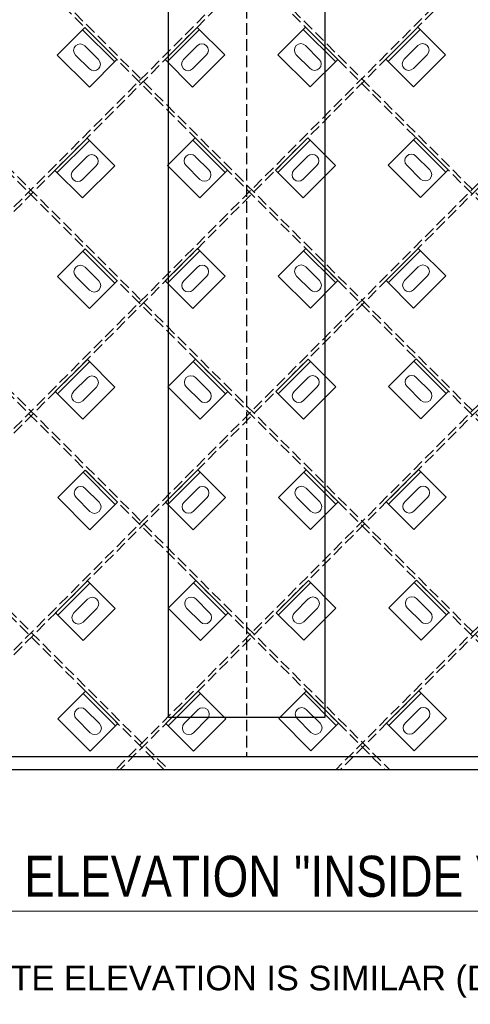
# Model space of a CAD drawing. Header units: inches. Extents: x -169 to 606, y -583 to 99.
# Tile 2 of 18: x -107 to -72, y -264 to -188. Entities that reach past the tile are written whole.
import ezdxf

# ---------------------------------------------------------------- set-up
doc = ezdxf.new("R2010")
doc.units = ezdxf.units.IN
doc.header["$LTSCALE"] = 2
doc.header["$MEASUREMENT"] = 0
doc.linetypes.add('DGN Style 3', pattern=[0.621993, 0.444281, -0.177712])
for name, color, linetype, lineweight in [('G-ANN-TTLB', 7, 'Continuous', 0), ('G-ANNO-DIM', 1, 'Continuous', 0), ('G-ANNO-TEXT', 7, 'Continuous', 30), ('S-BRAC-DIA~', 5, 'Continuous', 30), ('S-FSTN-MISC', 12, 'Continuous', 13), ('S-STIF-LONG', 3, 'Continuous', 30), ('S-STIF-TRAN', 3, 'Continuous', 30)]:
    doc.layers.add(name, color=color, linetype=linetype, lineweight=lineweight)
doc.styles.get("Standard").update_dxf_attribs({"font": 'txt.shx'})
doc.styles.add('SUBTITLE 4.7625', font='romans.shx', dxfattribs={"width": 0.8, "height": 187.5})

# ---------------------------------------------------------------- blocks, each defined once
blk = doc.blocks.new('*U569')
at = {"layer": 'S-FSTN-MISC', "lineweight": 0}
for p, q in [((-0.53, 1.237), (0.53, 0.177)), ((-1.237, 0.53), (-0.177, -0.53))]:
    blk.add_line(p, q, dxfattribs=at)
blk.add_arc((-0.884, 0.884), 0.5, 45, 225, dxfattribs=at)
at = {"layer": 'S-FSTN-MISC', "lineweight": 0, "extrusion": (0, 0, -1)}
blk.add_arc((-0.177, -0.177), 0.5, 135, 315, dxfattribs=at)
blk = doc.blocks.new('*U568')
at = {"layer": 'G-ANNO-DIM', "color": 3}
blk.add_line((-1.75, 1.25), (1.75, 1.25), dxfattribs=at)
at = {"layer": 'G-ANNO-DIM', "color": 3, "flags": 128}
blk.add_lwpolyline([(-1.75, 1.5), (1.75, 1.5), (1.75, -1.5), (-1.75, -1.5), (-1.75, 1.5)], close=True, dxfattribs=at)
at = {"layer": 'S-FSTN-MISC', "lineweight": 0, "rotation": 45}
blk.add_blockref('*U569', (0.5, 0), dxfattribs=at)
blk = doc.blocks.new('*U571')
at = {"layer": 'S-FSTN-MISC', "lineweight": 0}
for p, q in [((-0.53, 1.237), (0.53, 0.177)), ((-1.237, 0.53), (-0.177, -0.53))]:
    blk.add_line(p, q, dxfattribs=at)
blk.add_arc((-0.884, 0.884), 0.5, 45, 225, dxfattribs=at)
at = {"layer": 'S-FSTN-MISC', "lineweight": 0, "extrusion": (0, 0, -1)}
blk.add_arc((-0.177, -0.177), 0.5, 135, 315, dxfattribs=at)
blk = doc.blocks.new('*U570')
at = {"layer": 'G-ANNO-DIM', "color": 3}
blk.add_line((-1.75, 1.25), (1.75, 1.25), dxfattribs=at)
at = {"layer": 'G-ANNO-DIM', "color": 3, "flags": 128}
blk.add_lwpolyline([(-1.75, 1.5), (1.75, 1.5), (1.75, -1.5), (-1.75, -1.5), (-1.75, 1.5)], close=True, dxfattribs=at)
at = {"layer": 'S-FSTN-MISC', "lineweight": 0, "rotation": 45}
blk.add_blockref('*U571', (0.5, 0), dxfattribs=at)
blk = doc.blocks.new('*U589')
at = {"layer": 'S-FSTN-MISC', "lineweight": 0}
for p, q in [((-0.53, 1.237), (0.53, 0.177)), ((-1.237, 0.53), (-0.177, -0.53))]:
    blk.add_line(p, q, dxfattribs=at)
blk.add_arc((-0.884, 0.884), 0.5, 45, 225, dxfattribs=at)
at = {"layer": 'S-FSTN-MISC', "lineweight": 0, "extrusion": (0, 0, -1)}
blk.add_arc((-0.177, -0.177), 0.5, 135, 315, dxfattribs=at)
blk = doc.blocks.new('*U588')
at = {"layer": 'G-ANNO-DIM', "color": 3}
blk.add_line((-1.75, 1.25), (1.75, 1.25), dxfattribs=at)
at = {"layer": 'G-ANNO-DIM', "color": 3, "flags": 128}
blk.add_lwpolyline([(-1.75, 1.5), (1.75, 1.5), (1.75, -1.5), (-1.75, -1.5), (-1.75, 1.5)], close=True, dxfattribs=at)
at = {"layer": 'S-FSTN-MISC', "lineweight": 0, "rotation": 45}
blk.add_blockref('*U589', (0.5, 0), dxfattribs=at)
blk = doc.blocks.new('*U591')
at = {"layer": 'S-FSTN-MISC', "lineweight": 0}
for p, q in [((-0.53, 1.237), (0.53, 0.177)), ((-1.237, 0.53), (-0.177, -0.53))]:
    blk.add_line(p, q, dxfattribs=at)
blk.add_arc((-0.884, 0.884), 0.5, 45, 225, dxfattribs=at)
at = {"layer": 'S-FSTN-MISC', "lineweight": 0, "extrusion": (0, 0, -1)}
blk.add_arc((-0.177, -0.177), 0.5, 135, 315, dxfattribs=at)
blk = doc.blocks.new('*U590')
at = {"layer": 'G-ANNO-DIM', "color": 3}
blk.add_line((-1.75, 1.25), (1.75, 1.25), dxfattribs=at)
at = {"layer": 'G-ANNO-DIM', "color": 3, "flags": 128}
blk.add_lwpolyline([(-1.75, 1.5), (1.75, 1.5), (1.75, -1.5), (-1.75, -1.5), (-1.75, 1.5)], close=True, dxfattribs=at)
at = {"layer": 'S-FSTN-MISC', "lineweight": 0, "rotation": 45}
blk.add_blockref('*U591', (0.5, 0), dxfattribs=at)
blk = doc.blocks.new('*U593')
at = {"layer": 'S-FSTN-MISC', "lineweight": 0}
for p, q in [((-0.53, 1.237), (0.53, 0.177)), ((-1.237, 0.53), (-0.177, -0.53))]:
    blk.add_line(p, q, dxfattribs=at)
blk.add_arc((-0.884, 0.884), 0.5, 45, 225, dxfattribs=at)
at = {"layer": 'S-FSTN-MISC', "lineweight": 0, "extrusion": (0, 0, -1)}
blk.add_arc((-0.177, -0.177), 0.5, 135, 315, dxfattribs=at)
blk = doc.blocks.new('*U592')
at = {"layer": 'G-ANNO-DIM', "color": 3}
blk.add_line((-1.75, 1.25), (1.75, 1.25), dxfattribs=at)
at = {"layer": 'G-ANNO-DIM', "color": 3, "flags": 128}
blk.add_lwpolyline([(-1.75, 1.5), (1.75, 1.5), (1.75, -1.5), (-1.75, -1.5), (-1.75, 1.5)], close=True, dxfattribs=at)
at = {"layer": 'S-FSTN-MISC', "lineweight": 0, "rotation": 45}
blk.add_blockref('*U593', (0.5, 0), dxfattribs=at)
blk = doc.blocks.new('*U595')
at = {"layer": 'S-FSTN-MISC', "lineweight": 0}
for p, q in [((-0.53, 1.237), (0.53, 0.177)), ((-1.237, 0.53), (-0.177, -0.53))]:
    blk.add_line(p, q, dxfattribs=at)
blk.add_arc((-0.884, 0.884), 0.5, 45, 225, dxfattribs=at)
at = {"layer": 'S-FSTN-MISC', "lineweight": 0, "extrusion": (0, 0, -1)}
blk.add_arc((-0.177, -0.177), 0.5, 135, 315, dxfattribs=at)
blk = doc.blocks.new('*U594')
at = {"layer": 'G-ANNO-DIM', "color": 3}
blk.add_line((-1.75, 1.25), (1.75, 1.25), dxfattribs=at)
at = {"layer": 'G-ANNO-DIM', "color": 3, "flags": 128}
blk.add_lwpolyline([(-1.75, 1.5), (1.75, 1.5), (1.75, -1.5), (-1.75, -1.5), (-1.75, 1.5)], close=True, dxfattribs=at)
at = {"layer": 'S-FSTN-MISC', "lineweight": 0, "rotation": 45}
blk.add_blockref('*U595', (0.5, 0), dxfattribs=at)
blk = doc.blocks.new('*U599')
at = {"layer": 'S-FSTN-MISC', "lineweight": 0}
for p, q in [((-0.53, 1.237), (0.53, 0.177)), ((-1.237, 0.53), (-0.177, -0.53))]:
    blk.add_line(p, q, dxfattribs=at)
blk.add_arc((-0.884, 0.884), 0.5, 45, 225, dxfattribs=at)
at = {"layer": 'S-FSTN-MISC', "lineweight": 0, "extrusion": (0, 0, -1)}
blk.add_arc((-0.177, -0.177), 0.5, 135, 315, dxfattribs=at)
blk = doc.blocks.new('*U598')
at = {"layer": 'G-ANNO-DIM', "color": 3}
blk.add_line((-1.75, 1.25), (1.75, 1.25), dxfattribs=at)
at = {"layer": 'G-ANNO-DIM', "color": 3, "flags": 128}
blk.add_lwpolyline([(-1.75, 1.5), (1.75, 1.5), (1.75, -1.5), (-1.75, -1.5), (-1.75, 1.5)], close=True, dxfattribs=at)
at = {"layer": 'S-FSTN-MISC', "lineweight": 0, "rotation": 45}
blk.add_blockref('*U599', (0.5, 0), dxfattribs=at)
blk = doc.blocks.new('*U601')
at = {"layer": 'S-FSTN-MISC', "lineweight": 0}
for p, q in [((-0.53, 1.237), (0.53, 0.177)), ((-1.237, 0.53), (-0.177, -0.53))]:
    blk.add_line(p, q, dxfattribs=at)
blk.add_arc((-0.884, 0.884), 0.5, 45, 225, dxfattribs=at)
at = {"layer": 'S-FSTN-MISC', "lineweight": 0, "extrusion": (0, 0, -1)}
blk.add_arc((-0.177, -0.177), 0.5, 135, 315, dxfattribs=at)
blk = doc.blocks.new('*U600')
at = {"layer": 'G-ANNO-DIM', "color": 3}
blk.add_line((-1.75, 1.25), (1.75, 1.25), dxfattribs=at)
at = {"layer": 'G-ANNO-DIM', "color": 3, "flags": 128}
blk.add_lwpolyline([(-1.75, 1.5), (1.75, 1.5), (1.75, -1.5), (-1.75, -1.5), (-1.75, 1.5)], close=True, dxfattribs=at)
at = {"layer": 'S-FSTN-MISC', "lineweight": 0, "rotation": 45}
blk.add_blockref('*U601', (0.5, 0), dxfattribs=at)
blk = doc.blocks.new('*U603')
at = {"layer": 'S-FSTN-MISC', "lineweight": 0}
for p, q in [((-0.53, 1.237), (0.53, 0.177)), ((-1.237, 0.53), (-0.177, -0.53))]:
    blk.add_line(p, q, dxfattribs=at)
blk.add_arc((-0.884, 0.884), 0.5, 45, 225, dxfattribs=at)
at = {"layer": 'S-FSTN-MISC', "lineweight": 0, "extrusion": (0, 0, -1)}
blk.add_arc((-0.177, -0.177), 0.5, 135, 315, dxfattribs=at)
blk = doc.blocks.new('*U602')
at = {"layer": 'G-ANNO-DIM', "color": 3}
blk.add_line((-1.75, 1.25), (1.75, 1.25), dxfattribs=at)
at = {"layer": 'G-ANNO-DIM', "color": 3, "flags": 128}
blk.add_lwpolyline([(-1.75, 1.5), (1.75, 1.5), (1.75, -1.5), (-1.75, -1.5), (-1.75, 1.5)], close=True, dxfattribs=at)
at = {"layer": 'S-FSTN-MISC', "lineweight": 0, "rotation": 45}
blk.add_blockref('*U603', (0.5, 0), dxfattribs=at)
blk = doc.blocks.new('*U605')
at = {"layer": 'S-FSTN-MISC', "lineweight": 0}
for p, q in [((-0.53, 1.237), (0.53, 0.177)), ((-1.237, 0.53), (-0.177, -0.53))]:
    blk.add_line(p, q, dxfattribs=at)
blk.add_arc((-0.884, 0.884), 0.5, 45, 225, dxfattribs=at)
at = {"layer": 'S-FSTN-MISC', "lineweight": 0, "extrusion": (0, 0, -1)}
blk.add_arc((-0.177, -0.177), 0.5, 135, 315, dxfattribs=at)
blk = doc.blocks.new('*U604')
at = {"layer": 'G-ANNO-DIM', "color": 3}
blk.add_line((-1.75, 1.25), (1.75, 1.25), dxfattribs=at)
at = {"layer": 'G-ANNO-DIM', "color": 3, "flags": 128}
blk.add_lwpolyline([(-1.75, 1.5), (1.75, 1.5), (1.75, -1.5), (-1.75, -1.5), (-1.75, 1.5)], close=True, dxfattribs=at)
at = {"layer": 'S-FSTN-MISC', "lineweight": 0, "rotation": 45}
blk.add_blockref('*U605', (0.5, 0), dxfattribs=at)
blk = doc.blocks.new('*U619')
at = {"layer": 'S-FSTN-MISC', "lineweight": 0}
for p, q in [((-0.53, 1.237), (0.53, 0.177)), ((-1.237, 0.53), (-0.177, -0.53))]:
    blk.add_line(p, q, dxfattribs=at)
blk.add_arc((-0.884, 0.884), 0.5, 45, 225, dxfattribs=at)
at = {"layer": 'S-FSTN-MISC', "lineweight": 0, "extrusion": (0, 0, -1)}
blk.add_arc((-0.177, -0.177), 0.5, 135, 315, dxfattribs=at)
blk = doc.blocks.new('*U618')
at = {"layer": 'G-ANNO-DIM', "color": 3}
blk.add_line((-1.75, 1.25), (1.75, 1.25), dxfattribs=at)
at = {"layer": 'G-ANNO-DIM', "color": 3, "flags": 128}
blk.add_lwpolyline([(-1.75, 1.5), (1.75, 1.5), (1.75, -1.5), (-1.75, -1.5), (-1.75, 1.5)], close=True, dxfattribs=at)
at = {"layer": 'S-FSTN-MISC', "lineweight": 0, "rotation": 45}
blk.add_blockref('*U619', (0.5, 0), dxfattribs=at)
blk = doc.blocks.new('*U621')
at = {"layer": 'S-FSTN-MISC', "lineweight": 0}
for p, q in [((-0.53, 1.237), (0.53, 0.177)), ((-1.237, 0.53), (-0.177, -0.53))]:
    blk.add_line(p, q, dxfattribs=at)
blk.add_arc((-0.884, 0.884), 0.5, 45, 225, dxfattribs=at)
at = {"layer": 'S-FSTN-MISC', "lineweight": 0, "extrusion": (0, 0, -1)}
blk.add_arc((-0.177, -0.177), 0.5, 135, 315, dxfattribs=at)
blk = doc.blocks.new('*U620')
at = {"layer": 'G-ANNO-DIM', "color": 3}
blk.add_line((-1.75, 1.25), (1.75, 1.25), dxfattribs=at)
at = {"layer": 'G-ANNO-DIM', "color": 3, "flags": 128}
blk.add_lwpolyline([(-1.75, 1.5), (1.75, 1.5), (1.75, -1.5), (-1.75, -1.5), (-1.75, 1.5)], close=True, dxfattribs=at)
at = {"layer": 'S-FSTN-MISC', "lineweight": 0, "rotation": 45}
blk.add_blockref('*U621', (0.5, 0), dxfattribs=at)
blk = doc.blocks.new('*U623')
at = {"layer": 'S-FSTN-MISC', "lineweight": 0}
for p, q in [((-0.53, 1.237), (0.53, 0.177)), ((-1.237, 0.53), (-0.177, -0.53))]:
    blk.add_line(p, q, dxfattribs=at)
blk.add_arc((-0.884, 0.884), 0.5, 45, 225, dxfattribs=at)
at = {"layer": 'S-FSTN-MISC', "lineweight": 0, "extrusion": (0, 0, -1)}
blk.add_arc((-0.177, -0.177), 0.5, 135, 315, dxfattribs=at)
blk = doc.blocks.new('*U622')
at = {"layer": 'G-ANNO-DIM', "color": 3}
blk.add_line((-1.75, 1.25), (1.75, 1.25), dxfattribs=at)
at = {"layer": 'G-ANNO-DIM', "color": 3, "flags": 128}
blk.add_lwpolyline([(-1.75, 1.5), (1.75, 1.5), (1.75, -1.5), (-1.75, -1.5), (-1.75, 1.5)], close=True, dxfattribs=at)
at = {"layer": 'S-FSTN-MISC', "lineweight": 0, "rotation": 45}
blk.add_blockref('*U623', (0.5, 0), dxfattribs=at)
blk = doc.blocks.new('*U637')
at = {"layer": 'S-FSTN-MISC', "lineweight": 0}
for p, q in [((-0.53, 1.237), (0.53, 0.177)), ((-1.237, 0.53), (-0.177, -0.53))]:
    blk.add_line(p, q, dxfattribs=at)
blk.add_arc((-0.884, 0.884), 0.5, 45, 225, dxfattribs=at)
at = {"layer": 'S-FSTN-MISC', "lineweight": 0, "extrusion": (0, 0, -1)}
blk.add_arc((-0.177, -0.177), 0.5, 135, 315, dxfattribs=at)
blk = doc.blocks.new('*U636')
at = {"layer": 'G-ANNO-DIM', "color": 3}
blk.add_line((-1.75, 1.25), (1.75, 1.25), dxfattribs=at)
at = {"layer": 'G-ANNO-DIM', "color": 3, "flags": 128}
blk.add_lwpolyline([(-1.75, 1.5), (1.75, 1.5), (1.75, -1.5), (-1.75, -1.5), (-1.75, 1.5)], close=True, dxfattribs=at)
at = {"layer": 'S-FSTN-MISC', "lineweight": 0, "rotation": 45}
blk.add_blockref('*U637', (0.5, 0), dxfattribs=at)
blk = doc.blocks.new('*U893')
at = {"layer": 'S-FSTN-MISC', "lineweight": 0}
for p, q in [((-0.53, 1.237), (0.53, 0.177)), ((-1.237, 0.53), (-0.177, -0.53))]:
    blk.add_line(p, q, dxfattribs=at)
blk.add_arc((-0.884, 0.884), 0.5, 45, 225, dxfattribs=at)
at = {"layer": 'S-FSTN-MISC', "lineweight": 0, "extrusion": (0, 0, -1)}
blk.add_arc((-0.177, -0.177), 0.5, 135, 315, dxfattribs=at)
blk = doc.blocks.new('*U892')
at = {"layer": 'G-ANNO-DIM', "color": 3}
blk.add_line((-1.75, 1.25), (1.75, 1.25), dxfattribs=at)
at = {"layer": 'G-ANNO-DIM', "color": 3, "flags": 128}
blk.add_lwpolyline([(-1.75, 1.5), (1.75, 1.5), (1.75, -1.5), (-1.75, -1.5), (-1.75, 1.5)], close=True, dxfattribs=at)
at = {"layer": 'S-FSTN-MISC', "lineweight": 0, "rotation": 45.00000000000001}
blk.add_blockref('*U893', (0.5, 0), dxfattribs=at)
blk = doc.blocks.new('*U895')
at = {"layer": 'S-FSTN-MISC', "lineweight": 0}
for p, q in [((-0.53, 1.237), (0.53, 0.177)), ((-1.237, 0.53), (-0.177, -0.53))]:
    blk.add_line(p, q, dxfattribs=at)
blk.add_arc((-0.884, 0.884), 0.5, 45, 225, dxfattribs=at)
at = {"layer": 'S-FSTN-MISC', "lineweight": 0, "extrusion": (0, 0, -1)}
blk.add_arc((-0.177, -0.177), 0.5, 135, 315, dxfattribs=at)
blk = doc.blocks.new('*U894')
at = {"layer": 'G-ANNO-DIM', "color": 3}
blk.add_line((-1.75, 1.25), (1.75, 1.25), dxfattribs=at)
at = {"layer": 'G-ANNO-DIM', "color": 3, "flags": 128}
blk.add_lwpolyline([(-1.75, 1.5), (1.75, 1.5), (1.75, -1.5), (-1.75, -1.5), (-1.75, 1.5)], close=True, dxfattribs=at)
at = {"layer": 'S-FSTN-MISC', "lineweight": 0, "rotation": 45.00000000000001}
blk.add_blockref('*U895', (0.5, 0), dxfattribs=at)
blk = doc.blocks.new('*U921')
at = {"layer": 'S-FSTN-MISC', "lineweight": 0}
for p, q in [((-0.53, 1.237), (0.53, 0.177)), ((-1.237, 0.53), (-0.177, -0.53))]:
    blk.add_line(p, q, dxfattribs=at)
blk.add_arc((-0.884, 0.884), 0.5, 45, 225, dxfattribs=at)
at = {"layer": 'S-FSTN-MISC', "lineweight": 0, "extrusion": (0, 0, -1)}
blk.add_arc((-0.177, -0.177), 0.5, 135, 315, dxfattribs=at)
blk = doc.blocks.new('*U920')
at = {"layer": 'G-ANNO-DIM', "color": 3}
blk.add_line((-1.75, 1.25), (1.75, 1.25), dxfattribs=at)
at = {"layer": 'G-ANNO-DIM', "color": 3, "flags": 128}
blk.add_lwpolyline([(-1.75, 1.5), (1.75, 1.5), (1.75, -1.5), (-1.75, -1.5), (-1.75, 1.5)], close=True, dxfattribs=at)
at = {"layer": 'S-FSTN-MISC', "lineweight": 0, "rotation": 45.00000000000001}
blk.add_blockref('*U921', (0.5, 0), dxfattribs=at)
blk = doc.blocks.new('*U923')
at = {"layer": 'S-FSTN-MISC', "lineweight": 0}
for p, q in [((-0.53, 1.237), (0.53, 0.177)), ((-1.237, 0.53), (-0.177, -0.53))]:
    blk.add_line(p, q, dxfattribs=at)
blk.add_arc((-0.884, 0.884), 0.5, 45, 225, dxfattribs=at)
at = {"layer": 'S-FSTN-MISC', "lineweight": 0, "extrusion": (0, 0, -1)}
blk.add_arc((-0.177, -0.177), 0.5, 135, 315, dxfattribs=at)
blk = doc.blocks.new('*U922')
at = {"layer": 'G-ANNO-DIM', "color": 3}
blk.add_line((-1.75, 1.25), (1.75, 1.25), dxfattribs=at)
at = {"layer": 'G-ANNO-DIM', "color": 3, "flags": 128}
blk.add_lwpolyline([(-1.75, 1.5), (1.75, 1.5), (1.75, -1.5), (-1.75, -1.5), (-1.75, 1.5)], close=True, dxfattribs=at)
at = {"layer": 'S-FSTN-MISC', "lineweight": 0, "rotation": 45.00000000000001}
blk.add_blockref('*U923', (0.5, 0), dxfattribs=at)
blk = doc.blocks.new('*U925')
at = {"layer": 'S-FSTN-MISC', "lineweight": 0}
for p, q in [((-0.53, 1.237), (0.53, 0.177)), ((-1.237, 0.53), (-0.177, -0.53))]:
    blk.add_line(p, q, dxfattribs=at)
blk.add_arc((-0.884, 0.884), 0.5, 45, 225, dxfattribs=at)
at = {"layer": 'S-FSTN-MISC', "lineweight": 0, "extrusion": (0, 0, -1)}
blk.add_arc((-0.177, -0.177), 0.5, 135, 315, dxfattribs=at)
blk = doc.blocks.new('*U924')
at = {"layer": 'G-ANNO-DIM', "color": 3}
blk.add_line((-1.75, 1.25), (1.75, 1.25), dxfattribs=at)
at = {"layer": 'G-ANNO-DIM', "color": 3, "flags": 128}
blk.add_lwpolyline([(-1.75, 1.5), (1.75, 1.5), (1.75, -1.5), (-1.75, -1.5), (-1.75, 1.5)], close=True, dxfattribs=at)
at = {"layer": 'S-FSTN-MISC', "lineweight": 0, "rotation": 45.00000000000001}
blk.add_blockref('*U925', (0.5, 0), dxfattribs=at)
blk = doc.blocks.new('*U927')
at = {"layer": 'S-FSTN-MISC', "lineweight": 0}
for p, q in [((-0.53, 1.237), (0.53, 0.177)), ((-1.237, 0.53), (-0.177, -0.53))]:
    blk.add_line(p, q, dxfattribs=at)
blk.add_arc((-0.884, 0.884), 0.5, 45, 225, dxfattribs=at)
at = {"layer": 'S-FSTN-MISC', "lineweight": 0, "extrusion": (0, 0, -1)}
blk.add_arc((-0.177, -0.177), 0.5, 135, 315, dxfattribs=at)
blk = doc.blocks.new('*U926')
at = {"layer": 'G-ANNO-DIM', "color": 3}
blk.add_line((-1.75, 1.25), (1.75, 1.25), dxfattribs=at)
at = {"layer": 'G-ANNO-DIM', "color": 3, "flags": 128}
blk.add_lwpolyline([(-1.75, 1.5), (1.75, 1.5), (1.75, -1.5), (-1.75, -1.5), (-1.75, 1.5)], close=True, dxfattribs=at)
at = {"layer": 'S-FSTN-MISC', "lineweight": 0, "rotation": 45.00000000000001}
blk.add_blockref('*U927', (0.5, 0), dxfattribs=at)
blk = doc.blocks.new('*U945')
at = {"layer": 'S-FSTN-MISC', "lineweight": 0}
for p, q in [((-0.53, 1.237), (0.53, 0.177)), ((-1.237, 0.53), (-0.177, -0.53))]:
    blk.add_line(p, q, dxfattribs=at)
blk.add_arc((-0.884, 0.884), 0.5, 45, 225, dxfattribs=at)
at = {"layer": 'S-FSTN-MISC', "lineweight": 0, "extrusion": (0, 0, -1)}
blk.add_arc((-0.177, -0.177), 0.5, 135, 315, dxfattribs=at)
blk = doc.blocks.new('*U944')
at = {"layer": 'G-ANNO-DIM', "color": 3}
blk.add_line((-1.75, 1.25), (1.75, 1.25), dxfattribs=at)
at = {"layer": 'G-ANNO-DIM', "color": 3, "flags": 128}
blk.add_lwpolyline([(-1.75, 1.5), (1.75, 1.5), (1.75, -1.5), (-1.75, -1.5), (-1.75, 1.5)], close=True, dxfattribs=at)
at = {"layer": 'S-FSTN-MISC', "lineweight": 0, "rotation": 45.00000000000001}
blk.add_blockref('*U945', (0.5, 0), dxfattribs=at)
blk = doc.blocks.new('*U947')
at = {"layer": 'S-FSTN-MISC', "lineweight": 0}
for p, q in [((-0.53, 1.237), (0.53, 0.177)), ((-1.237, 0.53), (-0.177, -0.53))]:
    blk.add_line(p, q, dxfattribs=at)
blk.add_arc((-0.884, 0.884), 0.5, 45, 225, dxfattribs=at)
at = {"layer": 'S-FSTN-MISC', "lineweight": 0, "extrusion": (0, 0, -1)}
blk.add_arc((-0.177, -0.177), 0.5, 135, 315, dxfattribs=at)
blk = doc.blocks.new('*U946')
at = {"layer": 'G-ANNO-DIM', "color": 3}
blk.add_line((-1.75, 1.25), (1.75, 1.25), dxfattribs=at)
at = {"layer": 'G-ANNO-DIM', "color": 3, "flags": 128}
blk.add_lwpolyline([(-1.75, 1.5), (1.75, 1.5), (1.75, -1.5), (-1.75, -1.5), (-1.75, 1.5)], close=True, dxfattribs=at)
at = {"layer": 'S-FSTN-MISC', "lineweight": 0, "rotation": 45.00000000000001}
blk.add_blockref('*U947', (0.5, 0), dxfattribs=at)
blk = doc.blocks.new('*U949')
at = {"layer": 'S-FSTN-MISC', "lineweight": 0}
for p, q in [((-0.53, 1.237), (0.53, 0.177)), ((-1.237, 0.53), (-0.177, -0.53))]:
    blk.add_line(p, q, dxfattribs=at)
blk.add_arc((-0.884, 0.884), 0.5, 45, 225, dxfattribs=at)
at = {"layer": 'S-FSTN-MISC', "lineweight": 0, "extrusion": (0, 0, -1)}
blk.add_arc((-0.177, -0.177), 0.5, 135, 315, dxfattribs=at)
blk = doc.blocks.new('*U948')
at = {"layer": 'G-ANNO-DIM', "color": 3}
blk.add_line((-1.75, 1.25), (1.75, 1.25), dxfattribs=at)
at = {"layer": 'G-ANNO-DIM', "color": 3, "flags": 128}
blk.add_lwpolyline([(-1.75, 1.5), (1.75, 1.5), (1.75, -1.5), (-1.75, -1.5), (-1.75, 1.5)], close=True, dxfattribs=at)
at = {"layer": 'S-FSTN-MISC', "lineweight": 0, "rotation": 45.00000000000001}
blk.add_blockref('*U949', (0.5, 0), dxfattribs=at)
blk = doc.blocks.new('*U951')
at = {"layer": 'S-FSTN-MISC', "lineweight": 0}
for p, q in [((-0.53, 1.237), (0.53, 0.177)), ((-1.237, 0.53), (-0.177, -0.53))]:
    blk.add_line(p, q, dxfattribs=at)
blk.add_arc((-0.884, 0.884), 0.5, 45, 225, dxfattribs=at)
at = {"layer": 'S-FSTN-MISC', "lineweight": 0, "extrusion": (0, 0, -1)}
blk.add_arc((-0.177, -0.177), 0.5, 135, 315, dxfattribs=at)
blk = doc.blocks.new('*U950')
at = {"layer": 'G-ANNO-DIM', "color": 3}
blk.add_line((-1.75, 1.25), (1.75, 1.25), dxfattribs=at)
at = {"layer": 'G-ANNO-DIM', "color": 3, "flags": 128}
blk.add_lwpolyline([(-1.75, 1.5), (1.75, 1.5), (1.75, -1.5), (-1.75, -1.5), (-1.75, 1.5)], close=True, dxfattribs=at)
at = {"layer": 'S-FSTN-MISC', "lineweight": 0, "rotation": 45.00000000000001}
blk.add_blockref('*U951', (0.5, 0), dxfattribs=at)
blk = doc.blocks.new('*U967')
at = {"layer": 'S-FSTN-MISC', "lineweight": 0}
for p, q in [((-0.53, 1.237), (0.53, 0.177)), ((-1.237, 0.53), (-0.177, -0.53))]:
    blk.add_line(p, q, dxfattribs=at)
blk.add_arc((-0.884, 0.884), 0.5, 45, 225, dxfattribs=at)
at = {"layer": 'S-FSTN-MISC', "lineweight": 0, "extrusion": (0, 0, -1)}
blk.add_arc((-0.177, -0.177), 0.5, 135, 315, dxfattribs=at)
blk = doc.blocks.new('*U966')
at = {"layer": 'G-ANNO-DIM', "color": 3}
blk.add_line((-1.75, 1.25), (1.75, 1.25), dxfattribs=at)
at = {"layer": 'G-ANNO-DIM', "color": 3, "flags": 128}
blk.add_lwpolyline([(-1.75, 1.5), (1.75, 1.5), (1.75, -1.5), (-1.75, -1.5), (-1.75, 1.5)], close=True, dxfattribs=at)
at = {"layer": 'S-FSTN-MISC', "lineweight": 0, "rotation": 45.00000000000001}
blk.add_blockref('*U967', (0.5, 0), dxfattribs=at)
blk = doc.blocks.new('*U969')
at = {"layer": 'S-FSTN-MISC', "lineweight": 0}
for p, q in [((-0.53, 1.237), (0.53, 0.177)), ((-1.237, 0.53), (-0.177, -0.53))]:
    blk.add_line(p, q, dxfattribs=at)
blk.add_arc((-0.884, 0.884), 0.5, 45, 225, dxfattribs=at)
at = {"layer": 'S-FSTN-MISC', "lineweight": 0, "extrusion": (0, 0, -1)}
blk.add_arc((-0.177, -0.177), 0.5, 135, 315, dxfattribs=at)
blk = doc.blocks.new('*U968')
at = {"layer": 'G-ANNO-DIM', "color": 3}
blk.add_line((-1.75, 1.25), (1.75, 1.25), dxfattribs=at)
at = {"layer": 'G-ANNO-DIM', "color": 3, "flags": 128}
blk.add_lwpolyline([(-1.75, 1.5), (1.75, 1.5), (1.75, -1.5), (-1.75, -1.5), (-1.75, 1.5)], close=True, dxfattribs=at)
at = {"layer": 'S-FSTN-MISC', "lineweight": 0, "rotation": 45.00000000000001}
blk.add_blockref('*U969', (0.5, 0), dxfattribs=at)
blk = doc.blocks.new('*U971')
at = {"layer": 'S-FSTN-MISC', "lineweight": 0}
for p, q in [((-0.53, 1.237), (0.53, 0.177)), ((-1.237, 0.53), (-0.177, -0.53))]:
    blk.add_line(p, q, dxfattribs=at)
blk.add_arc((-0.884, 0.884), 0.5, 45, 225, dxfattribs=at)
at = {"layer": 'S-FSTN-MISC', "lineweight": 0, "extrusion": (0, 0, -1)}
blk.add_arc((-0.177, -0.177), 0.5, 135, 315, dxfattribs=at)
blk = doc.blocks.new('*U970')
at = {"layer": 'G-ANNO-DIM', "color": 3}
blk.add_line((-1.75, 1.25), (1.75, 1.25), dxfattribs=at)
at = {"layer": 'G-ANNO-DIM', "color": 3, "flags": 128}
blk.add_lwpolyline([(-1.75, 1.5), (1.75, 1.5), (1.75, -1.5), (-1.75, -1.5), (-1.75, 1.5)], close=True, dxfattribs=at)
at = {"layer": 'S-FSTN-MISC', "lineweight": 0, "rotation": 45.00000000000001}
blk.add_blockref('*U971', (0.5, 0), dxfattribs=at)
blk = doc.blocks.new('*U979')
at = {"layer": 'S-FSTN-MISC', "lineweight": 0}
for p, q in [((-0.53, 1.237), (0.53, 0.177)), ((-1.237, 0.53), (-0.177, -0.53))]:
    blk.add_line(p, q, dxfattribs=at)
blk.add_arc((-0.884, 0.884), 0.5, 45, 225, dxfattribs=at)
at = {"layer": 'S-FSTN-MISC', "lineweight": 0, "extrusion": (0, 0, -1)}
blk.add_arc((-0.177, -0.177), 0.5, 135, 315, dxfattribs=at)
blk = doc.blocks.new('*U978')
at = {"layer": 'G-ANNO-DIM', "color": 3}
blk.add_line((-1.75, 1.25), (1.75, 1.25), dxfattribs=at)
at = {"layer": 'G-ANNO-DIM', "color": 3, "flags": 128}
blk.add_lwpolyline([(-1.75, 1.5), (1.75, 1.5), (1.75, -1.5), (-1.75, -1.5), (-1.75, 1.5)], close=True, dxfattribs=at)
at = {"layer": 'S-FSTN-MISC', "lineweight": 0, "rotation": 45.00000000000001}
blk.add_blockref('*U979', (0.5, 0), dxfattribs=at)

msp = doc.modelspace()

# ---------------------------------------------------------------- linework, layer by layer
at = {"layer": 'G-ANN-TTLB', "color": 7, "linetype": 'Continuous', "lineweight": 13}
msp.add_line((-139.37808, -256.44714, 36.01993), (-27.19138, -256.44714, 36.01993), dxfattribs=at)
at = {"layer": 'G-ANNO-TEXT', "linetype": 'DGN Style 3'}
msp.add_line((-89.08508, -70.07278, 36.01993), (-89.08508, -244.56528, 36.01993), dxfattribs=at)
at = {"layer": 'G-ANNO-TEXT'}
msp.add_line((-160.71008, -244.56528, 36.01993), (-17.46008, -244.56528, 36.01993), dxfattribs=at)
at = {"layer": 'G-ANNO-TEXT', "elevation": 36.01993, "flags": 128}
msp.add_lwpolyline([(-95.08508, -77.07278), (-83.08508, -77.07278), (-83.08508, -241.57278), (-95.08508, -241.57278), (-95.08508, -77.07278)], close=True, dxfattribs=at)
at = {"layer": 'S-BRAC-DIA~'}
msp.add_line((-161.21008, -245.56528, 36.01993), (-15.96008, -245.56528, 36.01993), dxfattribs=at)
at = {"layer": 'S-STIF-LONG', "color": 1, "linetype": 'DGN Style 3'}
for p, q in [((-161.21008, -111.55963, 36.01993), (-27.20443, -245.56528, 36.01993)), ((-161.21008, -111.91318, 36.01993), (-27.55799, -245.56528, 36.01993)), ((-161.21008, -128.53019, 36.01993), (-44.175, -245.56528, 36.01993)), ((-161.21008, -128.88374, 36.01993), (-44.52855, -245.56528, 36.01993)), ((-161.21008, -145.50075, 36.01993), (-61.14556, -245.56528, 36.01993)), ((-161.21008, -145.85431, 36.01993), (-61.49911, -245.56528, 36.01993)), ((-161.21008, -162.47132, 36.01993), (-78.11612, -245.56528, 36.01993)), ((-161.21008, -162.82487, 36.01993), (-78.46968, -245.56528, 36.01993)), ((-152.23758, -188.41438, 36.01993), (-95.08669, -245.56528, 36.01993)), ((-152.23758, -188.76793, 36.01993), (-95.44024, -245.56528, 36.01993))]:
    msp.add_line(p, q, dxfattribs=at)
at = {"layer": 'S-STIF-TRAN', "color": 30, "linetype": 'DGN Style 3'}
for p, q in [((-15.96008, -110.90143, 36.01993), (-149.92255, -245.56528, 36.01993)), ((-15.96008, -111.25591, 36.01993), (-149.56992, -245.56528, 36.01993)), ((-15.96008, -127.91648, 36.01993), (-132.99613, -245.56528, 36.01993)), ((-15.96008, -127.91648, 36.01993), (-132.99613, -245.56528, 36.01993)), ((-15.96008, -128.27096, 36.01993), (-132.64349, -245.56528, 36.01993)), ((-15.96008, -128.27096, 36.01993), (-132.64349, -245.56528, 36.01993)), ((-15.96008, -144.93153, 36.01993), (-116.0697, -245.56528, 36.01993)), ((-15.96008, -145.28601, 36.01993), (-115.71707, -245.56528, 36.01993)), ((-15.96008, -161.94657, 36.01993), (-99.14328, -245.56528, 36.01993)), ((-15.96008, -162.30105, 36.01993), (-98.79064, -245.56528, 36.01993)), ((-15.96008, -178.96162, 36.01993), (-82.21685, -245.56528, 36.01993)), ((-15.96008, -179.3161, 36.01993), (-81.86422, -245.56528, 36.01993))]:
    msp.add_line(p, q, dxfattribs=at)

# ---------------------------------------------------------------- block references
at = {"layer": 'S-FSTN-MISC', "lineweight": 0}
for name, p, rotation in [('*U920', (-101.33499, -190.88015, 36.01993), 315), ('*U568', (-93.04865, -190.87494, 36.01993), 45), ('*U892', (-84.38655, -190.85802, 36.01993), 315), ('*U588', (-76.10021, -190.85281, 36.01993), 45), ('*U570', (-101.51178, -199.38238, 36.01993), 45), ('*U922', (-92.84968, -199.36546, 36.01993), 315), ('*U590', (-84.56334, -199.36025, 36.01993), 45), ('*U894', (-75.90124, -199.34333, 36.01993), 315), ('*U944', (-101.31281, -207.8729, 36.01993), 315), ('*U592', (-93.02647, -207.86769, 36.01993), 45), ('*U924', (-84.36437, -207.85077, 36.01993), 315), ('*U604', (-76.07803, -207.84556, 36.01993), 45), ('*U594', (-101.48959, -216.37512, 36.01993), 45), ('*U946', (-92.8275, -216.35821, 36.01993), 315), ('*U602', (-84.54116, -216.353, 36.01993), 45), ('*U926', (-75.87906, -216.33608, 36.01993), 315), ('*U966', (-101.29062, -224.86564, 36.01993), 315), ('*U600', (-93.00428, -224.86043, 36.01993), 45), ('*U948', (-84.34218, -224.84352, 36.01993), 315), ('*U622', (-76.05585, -224.83831, 36.01993), 45), ('*U598', (-101.46741, -233.36787, 36.01993), 45), ('*U968', (-92.80531, -233.35095, 36.01993), 315), ('*U620', (-84.51897, -233.34574, 36.01993), 45), ('*U950', (-75.85687, -233.32883, 36.01993), 315), ('*U978', (-101.26844, -241.85839, 36.01993), 315), ('*U618', (-92.9821, -241.85318, 36.01993), 45), ('*U970', (-84.32, -241.83626, 36.01993), 315), ('*U636', (-76.03366, -241.83105, 36.01993), 45)]:
    msp.add_blockref(name, p, dxfattribs=dict(at, rotation=rotation))

# ---------------------------------------------------------------- texts
at = {"layer": 'G-ANN-TTLB', "color": 7, "linetype": 'Continuous', "lineweight": 13, "insert": (-139.41337, -255.38155, 36.01993), "char_height": 3.1496063, "attachment_point": 7, "line_spacing_factor": 0.72, "style": 'SUBTITLE 4.7625'}
msp.add_mtext('\\fArial|b0|i0|c00|p39;LEFT DOOR PLATE ELEVATION "INSIDE VIEW"', dxfattribs=at)
at = {"layer": 'G-ANN-TTLB', "color": 7, "linetype": 'Continuous', "lineweight": 0, "insert": (-87.56528, -263.08848, 36.01993), "char_height": 1.8897638, "attachment_point": 8, "line_spacing_factor": 0.72}
msp.add_mtext('\\fArial|b0|i0|c00|p39;NOTE: RIGHT DOOR PLATE ELEVATION IS SIMILAR (DOOR NOTCH IS GREATER)', dxfattribs=at)

doc.saveas('drawing.dxf')
